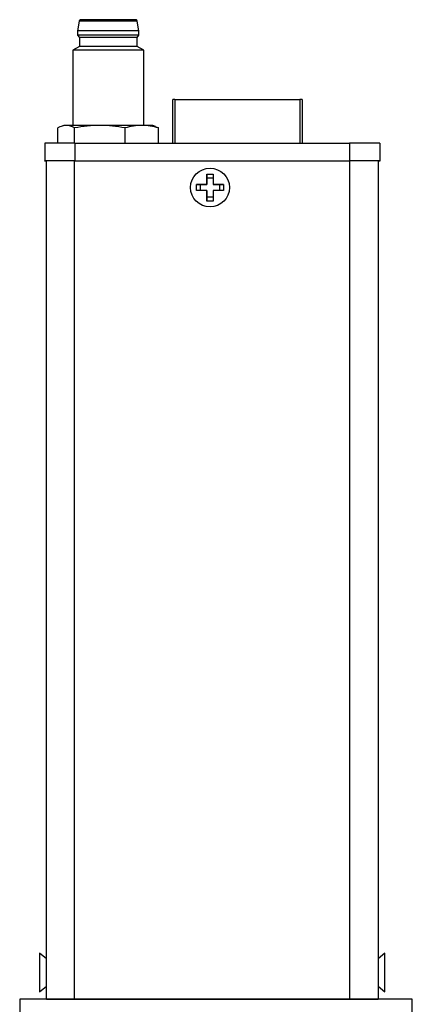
# Model space of a CAD drawing. Header units: inches. Extents: x 0.84 to 10.55, y 0.48 to 8.11.
# Tile 2 of 11: x 0.85 to 1.72, y 3.08 to 5.27. Entities that reach past the tile are written whole.
import ezdxf

# ---------------------------------------------------------------- set-up
doc = ezdxf.new("R2010")
doc.units = ezdxf.units.IN
doc.header["$MEASUREMENT"] = 0

msp = doc.modelspace()

# ---------------------------------------------------------------- linework, layer by layer
at = {"color": 7, "linetype": 'Continuous', "lineweight": 25}
for p, q in [((0.9788, 5.2617), (0.9752, 5.2406)), ((1.1034, 5.2652), (1.0431, 5.2652)), ((1.1111, 5.2406), (1.1075, 5.2617)), ((0.9752, 5.2406), (0.9752, 5.2308)), ((1.1111, 5.2308), (1.1111, 5.2406)), ((0.9752, 5.2308), (0.9792, 5.2259)), ((0.9792, 5.2259), (0.9792, 5.2062)), ((1.1071, 5.2259), (1.1111, 5.2308)), ((1.1071, 5.2062), (1.1071, 5.2259)), ((0.9792, 5.2062), (0.9644, 5.1977)), ((0.9644, 5.1977), (0.9644, 5.031)), ((1.1219, 5.1977), (1.1071, 5.2062)), ((1.1219, 5.031), (1.1219, 5.1977)), ((1.1859, 4.9917), (1.1859, 5.0887)), ((1.1909, 5.0887), (1.4674, 5.0887)), ((1.4724, 5.0887), (1.4674, 5.0887)), ((1.4724, 5.0887), (1.4724, 4.9917)), ((0.9315, 4.9917), (0.9315, 5.0254)), ((0.9447, 5.031), (0.939, 5.0289)), ((0.9687, 4.9917), (0.9687, 5.0255)), ((1.0803, 4.9917), (1.0803, 5.0255)), ((1.1474, 5.0289), (1.1416, 5.031)), ((1.1473, 5.0287), (1.1547, 5.0254)), ((1.1547, 4.9917), (1.1547, 5.0254)), ((0.9024, 4.9917), (0.9024, 4.9523)), ((0.9693, 4.9917), (0.9693, 4.9524)), ((0.9693, 4.9917), (1.5776, 4.9917)), ((1.5776, 4.9917), (1.5776, 4.9524)), ((1.6445, 4.9917), (1.6445, 4.9523)), ((0.9024, 4.9521), (0.9024, 4.9523)), ((0.9062, 3.0951), (0.9062, 4.9523)), ((0.9687, 3.0951), (0.9687, 4.9524)), ((0.9687, 4.9524), (1.5782, 4.9524)), ((0.9693, 4.9524), (1.5776, 4.9524)), ((1.5782, 3.0951), (1.5782, 4.9524)), ((1.6407, 4.9523), (1.6407, 3.0951)), ((1.6445, 4.9523), (1.6445, 4.9521)), ((1.2618, 4.9233), (1.2753, 4.9233)), ((1.2618, 4.9001), (1.2618, 4.9233)), ((1.2618, 4.9233), (1.2618, 4.9146)), ((1.2618, 4.9146), (1.2618, 4.9001)), ((1.2618, 4.9146), (1.2753, 4.9146)), ((1.2753, 4.9233), (1.2753, 4.9001)), ((1.2385, 4.9001), (1.2618, 4.9001)), ((1.2385, 4.8866), (1.2385, 4.9001)), ((1.2472, 4.9001), (1.2385, 4.9001)), ((1.2472, 4.8866), (1.2472, 4.9001)), ((1.2618, 4.9001), (1.2472, 4.9001)), ((1.2618, 4.9001), (1.2618, 4.9001)), ((1.2753, 4.9001), (1.2985, 4.9001)), ((1.2753, 4.9001), (1.2753, 4.9001)), ((1.2898, 4.9001), (1.2753, 4.9001)), ((1.2898, 4.9001), (1.2898, 4.8866)), ((1.2985, 4.9001), (1.2898, 4.9001)), ((1.2985, 4.9001), (1.2985, 4.8866)), ((1.2618, 4.8866), (1.2385, 4.8866)), ((1.2618, 4.8633), (1.2618, 4.8866)), ((1.2618, 4.8866), (1.2618, 4.8866)), ((1.2618, 4.8866), (1.2618, 4.872)), ((1.2618, 4.872), (1.2618, 4.8633)), ((1.2753, 4.872), (1.2618, 4.872)), ((1.2753, 4.8866), (1.2753, 4.8633)), ((1.2985, 4.8866), (1.2753, 4.8866)), ((1.2753, 4.8633), (1.2618, 4.8633)), ((0.9062, 3.1844), (0.8912, 3.1971)), ((0.8912, 3.1971), (0.8912, 3.1111)), ((1.6557, 3.197), (1.6407, 3.1842)), ((1.6557, 3.111), (1.6557, 3.197)), ((0.8912, 3.1111), (0.9062, 3.1238)), ((0.8912, 3.111), (0.9062, 3.1237)), ((1.6407, 3.1237), (1.6557, 3.111)), ((0.8912, 3.1111), (0.8912, 3.111)), ((0.847, 3.0947), (0.847, 2.2252)), ((1.7165, 3.0947), (0.847, 3.0947)), ((0.9062, 3.0951), (0.9062, 3.0949)), ((0.9217, 3.0949), (0.9217, 3.0951)), ((0.9493, 3.0949), (0.9493, 3.0947)), ((1.5782, 3.0951), (0.9687, 3.0951)), ((0.9687, 3.0951), (1.5782, 3.0951)), ((0.9881, 3.0949), (0.9687, 3.0949)), ((0.9687, 3.0949), (0.9881, 3.0949)), ((0.9881, 3.0951), (0.9881, 3.0949)), ((0.9881, 3.0949), (0.9881, 3.0949)), ((1.0287, 3.0947), (1.0287, 3.0951)), ((1.0767, 3.0949), (1.0767, 3.0951)), ((1.0767, 3.0949), (1.5782, 3.0949)), ((1.0767, 3.0949), (1.0767, 3.0949)), ((1.5782, 3.0949), (1.0767, 3.0949)), ((1.5243, 3.0949), (1.5243, 3.0947)), ((1.6037, 3.0947), (1.6037, 3.0949)), ((1.6252, 3.0951), (1.6252, 3.0949)), ((1.6407, 3.0949), (1.6407, 3.0951)), ((1.7165, 2.2252), (1.7165, 3.0947))]:
    msp.add_line(p, q, dxfattribs=at)
at = {"color": 1, "linetype": 'Continuous', "lineweight": 25}
for p, q in [((1.1909, 5.0887), (1.1909, 4.9917)), ((1.4674, 5.0887), (1.4674, 4.9917)), ((0.9687, 3.0949), (0.9687, 3.0951)), ((1.5782, 3.0949), (1.5782, 3.0951))]:
    msp.add_line(p, q, dxfattribs=at)
at = {"color": 7, "linetype": 'Continuous', "lineweight": 25, "flags": 128}
for points in [[(1.0431, 5.2406), (1.0285, 5.2406), (1.0146, 5.2406), (1.002, 5.2406), (0.9914, 5.2406), (0.9831, 5.2406), (0.9777, 5.2406), (0.9753, 5.2406), (0.9752, 5.2406)], [(1.0431, 5.2308), (1.0285, 5.2308), (1.0146, 5.2308), (1.002, 5.2308), (0.9914, 5.2308), (0.9831, 5.2308), (0.9777, 5.2308), (0.9753, 5.2308), (0.9752, 5.2308)], [(1.0431, 5.2259), (1.0294, 5.2259), (1.0163, 5.2259), (1.0044, 5.2259), (0.9944, 5.2259), (0.9866, 5.2259), (0.9815, 5.2259), (0.9793, 5.2259), (0.9792, 5.2259)], [(1.1909, 5.0887), (1.1899, 5.0887), (1.189, 5.0887), (1.1881, 5.0887), (1.1873, 5.0887), (1.1867, 5.0887), (1.1863, 5.0887), (1.186, 5.0887), (1.1859, 5.0887)], [(1.0245, 5.031), (1.012, 5.031), (1.0001, 5.031), (0.9889, 5.031), (0.9787, 5.031), (0.9695, 5.031), (0.9616, 5.031), (0.9551, 5.031), (0.9501, 5.031)], [(1.1175, 5.031), (1.1085, 5.031), (1.0983, 5.031), (1.0872, 5.031), (1.0753, 5.031), (1.0629, 5.031), (1.0501, 5.031), (1.0373, 5.031), (1.0245, 5.031)], [(0.9062, 4.9521), (0.9037, 4.9521), (0.9024, 4.9521)], [(1.6445, 4.9521), (1.6432, 4.9521), (1.6407, 4.9521)]]:
    msp.add_lwpolyline(points, dxfattribs=at)
at = {"color": 7, "linetype": 'Continuous', "lineweight": 25}
msp.add_circle((1.2685, 4.8933), 0.043, dxfattribs=at)
for centre, radius, start, end in [((1.0431, -89.154), 94.4158, 89.960934, 90.039066), ((1.0619, -53.194), 58.4346, 89.951851, 90.01844), ((1.0619, -53.182), 58.4128, 89.951835, 90.01845), ((1.0609, -49.8007), 55.0266, 89.95184, 90.01845), ((1.0235, -70.7304), 75.928, 89.985146, 90.044563), ((1.0431, -88.6746), 93.8808, 89.960955, 90.039045), ((1.0628, -70.7304), 75.928, 89.955437, 90.014854), ((0.9491, 3.9587), 1.0723, 89.9437, 90.2327), ((1.1214, -6.6858), 11.7168, 89.90143, 90.01902), ((0.9526, -59.5471), 64.5388, 89.985146, 90.044563), ((1.5943, -59.5471), 64.5388, 89.955437, 90.014854), ((0.9526, -59.5865), 64.5388, 89.985146, 90.044563), ((0.9531, -55.3155), 60.2679, 89.985146, 90.044563), ((1.5943, -59.5865), 64.5388, 89.955437, 90.014854), ((1.5938, -55.3155), 60.2679, 89.955437, 90.014854), ((0.9531, -57.1728), 60.2679, 89.985146, 90.044563), ((0.9531, 63.3627), 60.2679, 269.955437, 270.014854), ((0.957, -42.2263), 45.3214, 89.98515, 90.04456), ((0.957, 48.4163), 45.3214, 269.95544, 270.01485), ((1.5938, -57.1728), 60.2679, 89.955437, 90.014854), ((1.59, -42.2263), 45.3214, 89.95544, 90.01485), ((1.5938, 63.3627), 60.2679, 269.985146, 270.044563), ((1.59, 48.4163), 45.3214, 269.98515, 270.04456)]:
    msp.add_arc(centre, radius, start, end, dxfattribs=at)
for points, knots in [([(1.0431, 5.2652), (1.0409, 5.2652), (1.0345, 5.2652), (1.0239, 5.2652), (1.0122, 5.2652), (1.0019, 5.2652), (0.9935, 5.2652), (0.9872, 5.2652), (0.984, 5.2652), (0.983, 5.2652), (0.9826, 5.2652), (0.9827, 5.2652), (0.9825, 5.2652), (0.9824, 5.2652), (0.982, 5.2652), (0.9812, 5.265), (0.9801, 5.2644), (0.9793, 5.2634), (0.9788, 5.2624), (0.9788, 5.2619), (0.9788, 5.2618)], [0, 0, 0, 0, 0.066505, 0.193542, 0.320749, 0.447958, 0.575168, 0.702382, 0.829607, 0.893338, 0.925318, 0.942267, 0.944543, 0.945819, 0.947866, 0.956846, 0.970328, 0.982932, 0.996664, 1, 1, 1, 1]), ([(1.1075, 5.2618), (1.1075, 5.2619), (1.1074, 5.2625), (1.107, 5.2633), (1.1064, 5.2642), (1.1056, 5.2647), (1.105, 5.265), (1.1044, 5.2651), (1.1041, 5.2652), (1.1039, 5.2652), (1.1038, 5.2652), (1.1037, 5.2652), (1.1037, 5.2652), (1.1036, 5.2652), (1.1036, 5.2652), (1.1034, 5.2652), (1.1032, 5.2652)], [0, 0, 0, 0, 0.04381, 0.166321, 0.266329, 0.35089, 0.42119, 0.476691, 0.515489, 0.530977, 0.541541, 0.553206, 0.572418, 0.616739, 0.787756, 1, 1, 1, 1])]:
    msp.add_open_spline(points, degree=3, knots=knots, dxfattribs=at)
for points in [[(0.9501, 5.031), (0.9439, 5.031), (0.9377, 5.0289), (0.9315, 5.0254)], [(0.9687, 5.0255), (0.9626, 5.0289), (0.9564, 5.031), (0.9501, 5.031)], [(1.0245, 5.031), (1.0057, 5.031), (0.9872, 5.0289), (0.9687, 5.0255)], [(1.0803, 5.0255), (1.0619, 5.0289), (1.0433, 5.031), (1.0245, 5.031)], [(1.1175, 5.031), (1.105, 5.031), (1.0926, 5.0289), (1.0803, 5.0255)], [(1.1547, 5.0254), (1.1424, 5.0289), (1.13, 5.031), (1.1175, 5.031)]]:
    msp.add_open_spline(points, degree=3, dxfattribs=at)

doc.saveas('drawing.dxf')
